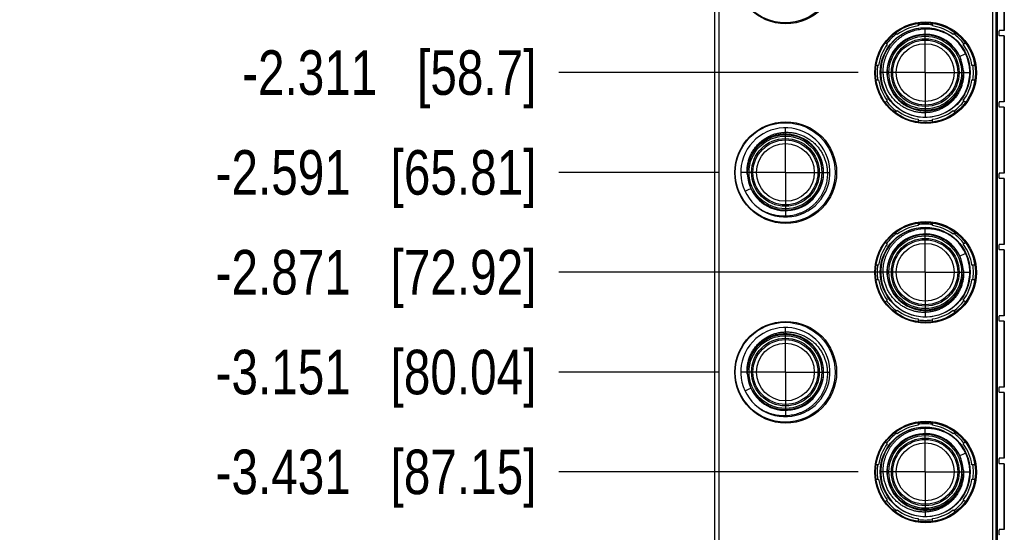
# Model space of a CAD drawing. Header units: inches. Extents: x 0.2 to 16.8, y 0.2 to 10.8.
# Tile 3 of 36: x 2.6 to 5.4, y 4.5 to 5.9. Entities that reach past the tile are written whole.
import ezdxf

# ---------------------------------------------------------------- set-up
doc = ezdxf.new("R2010")
doc.units = ezdxf.units.IN
doc.header["$LTSCALE"] = 0.935
doc.header["$MEASUREMENT"] = 0
doc.linetypes.add('CENTER', pattern=[0.6, 0.375, -0.075, 0.075, -0.075])
doc.layers.get('0').update_dxf_attribs({"linetype": 'CONTINUOUS'})
doc.layers.add('02___PRT_ALL_AXES', color=7, linetype='CONTINUOUS')
doc.layers.add('DIMENSIONS', color=7, linetype='CONTINUOUS')
doc.styles.get("Standard").update_dxf_attribs({"font": 'txt', "width": 0.8})
doc.dimstyles.new('DIMSTYLE_1', dxfattribs={"dimtxt": 0.125, "dimasz": 0.18, "dimexe": 0.18, "dimexo": 0.0625, "dimgap": 0.09, "dimtad": 0, "dimtih": 1, "dimtoh": 1, "dimdec": 3, "dimzin": 4, "dimdsep": 46, "dimtxsty": 'STANDARD', "dimblk": '_FILLED', "dimblk1": '_FILLED', "dimblk2": '_FILLED', "dimcen": 0.09, "dimadec": 0, "dimazin": 0, "dimtp": 0.01, "dimtm": 0.01, "dimtfac": 1, "dimtdec": 3, "dimtofl": 0, "dimtmove": 0, "dimatfit": 3, "dimldrblk": '_FILLED', "dimfxl": 1, "dimtolj": 1, "dimtzin": 4, "dimarcsym": 0})

# ---------------------------------------------------------------- blocks, each defined once
blk = doc.blocks.new('*D6')
at = {"layer": 'DIMENSIONS', "color": 2, "linetype": 'CONTINUOUS'}
blk.add_line((4.9734, 5.7719), (4.1336, 5.7719), dxfattribs=at)
at = {"layer": 'DIMENSIONS', "color": 2, "linetype": 'CONTINUOUS', "insert": (4.0711, 5.8344), "char_height": 0.125, "width": 1.325, "attachment_point": 3, "line_spacing_factor": 0.9}
blk.add_mtext('-2.311{\\Ftxt.shx;\\W1.000000;\\H0.125000; }[58.7]', dxfattribs=at)
blk = doc.blocks.new('_FILLED')
at = {"color": 0, "linetype": 'BYBLOCK'}
blk.add_solid([(0, 0), (-1, 0.174), (-1, -0.174)], dxfattribs=at)
blk = doc.blocks.new('*D7')
at = {"layer": 'DIMENSIONS', "color": 2, "linetype": 'CONTINUOUS'}
blk.add_line((4.5814, 5.4919), (4.1336, 5.4919), dxfattribs=at)
at = {"layer": 'DIMENSIONS', "color": 2, "linetype": 'CONTINUOUS', "insert": (4.0711, 5.5544), "char_height": 0.125, "width": 1.425, "attachment_point": 3, "line_spacing_factor": 0.9}
blk.add_mtext('-2.591{\\Ftxt.shx;\\W1.000000;\\H0.125000; }[65.81]', dxfattribs=at)
blk = doc.blocks.new('*D8')
at = {"layer": 'DIMENSIONS', "color": 2, "linetype": 'CONTINUOUS'}
blk.add_line((5.0985, 5.2119), (4.1336, 5.2119), dxfattribs=at)
at = {"layer": 'DIMENSIONS', "color": 2, "linetype": 'CONTINUOUS', "insert": (4.0711, 5.2744), "char_height": 0.125, "width": 1.425, "attachment_point": 3, "line_spacing_factor": 0.9}
blk.add_mtext('-2.871{\\Ftxt.shx;\\W1.000000;\\H0.125000; }[72.92]', dxfattribs=at)
blk = doc.blocks.new('*D9')
at = {"layer": 'DIMENSIONS', "color": 2, "linetype": 'CONTINUOUS'}
blk.add_line((4.9734, 5.2119), (4.1336, 5.2119), dxfattribs=at)
at = {"layer": 'DIMENSIONS', "color": 2, "linetype": 'CONTINUOUS', "insert": (4.0711, 5.2744), "char_height": 0.125, "width": 1.425, "attachment_point": 3, "line_spacing_factor": 0.9}
blk.add_mtext('-2.871{\\Ftxt.shx;\\W1.000000;\\H0.125000; }[72.92]', dxfattribs=at)
blk = doc.blocks.new('*D10')
at = {"layer": 'DIMENSIONS', "color": 2, "linetype": 'CONTINUOUS'}
blk.add_line((4.5814, 4.9319), (4.1336, 4.9319), dxfattribs=at)
at = {"layer": 'DIMENSIONS', "color": 2, "linetype": 'CONTINUOUS', "insert": (4.0711, 4.9944), "char_height": 0.125, "width": 1.425, "attachment_point": 3, "line_spacing_factor": 0.9}
blk.add_mtext('-3.151{\\Ftxt.shx;\\W1.000000;\\H0.125000; }[80.04]', dxfattribs=at)
blk = doc.blocks.new('*D11')
at = {"layer": 'DIMENSIONS', "color": 2, "linetype": 'CONTINUOUS'}
blk.add_line((4.9734, 4.6519), (4.1336, 4.6519), dxfattribs=at)
at = {"layer": 'DIMENSIONS', "color": 2, "linetype": 'CONTINUOUS', "insert": (4.0711, 4.7144), "char_height": 0.125, "width": 1.425, "attachment_point": 3, "line_spacing_factor": 0.9}
blk.add_mtext('-3.431{\\Ftxt.shx;\\W1.000000;\\H0.125000; }[87.15]', dxfattribs=at)
blk = doc.blocks.new('*D12')
at = {"layer": 'DIMENSIONS', "color": 2, "linetype": 'CONTINUOUS'}
blk.add_line((4.5854, 4.1639), (4.1336, 4.1639), dxfattribs=at)
at = {"layer": 'DIMENSIONS', "color": 2, "linetype": 'CONTINUOUS', "insert": (4.0711, 4.2264), "char_height": 0.125, "width": 1.725, "attachment_point": 3, "line_spacing_factor": 0.9}
blk.add_mtext('2X -3.919{\\Ftxt.shx;\\W1.000000;\\H0.125000; }[99.54]', dxfattribs=at)
blk = doc.blocks.new('*D13')
at = {"layer": 'DIMENSIONS', "color": 2, "linetype": 'CONTINUOUS'}
blk.add_line((4.6775, 3.2604), (4.1336, 3.2604), dxfattribs=at)
at = {"layer": 'DIMENSIONS', "color": 2, "linetype": 'CONTINUOUS', "insert": (4.0711, 3.3229), "char_height": 0.125, "width": 1.525, "attachment_point": 3, "line_spacing_factor": 0.9}
blk.add_mtext('-4.823{\\Ftxt.shx;\\W1.000000;\\H0.125000; }[122.49]', dxfattribs=at)

msp = doc.modelspace()

# ---------------------------------------------------------------- linework, layer by layer
at = {"color": 7, "linetype": 'CONTINUOUS'}
for p, q in [((4.5711, 3.1379), (4.5711, 8.2049)), ((5.3591, 8.2049), (5.3591, 3.1379)), ((4.5821, 8.1749), (4.5821, 3.1679)), ((5.3501, 3.1679), (5.3501, 8.1749)), ((5.3827, 6.0749), (5.3827, 5.8899)), ((5.141, 5.9098), (5.141, 5.9028)), ((5.181, 5.9028), (5.181, 5.9099)), ((5.0825, 5.8786), (5.0777, 5.8834)), ((5.2447, 5.8839), (5.2395, 5.8786)), ((5.3827, 5.8899), (5.3686, 5.8899)), ((5.0494, 5.8551), (5.0542, 5.8503)), ((5.2677, 5.8503), (5.2731, 5.8557)), ((5.3827, 5.8749), (5.3686, 5.8749)), ((5.3827, 5.8749), (5.3827, 5.6899)), ((5.03, 5.7919), (5.023, 5.7919)), ((5.2999, 5.7919), (5.292, 5.7919)), ((5.0229, 5.7519), (5.03, 5.7519)), ((5.292, 5.7519), (5.3, 5.7519)), ((5.0542, 5.6934), (5.049, 5.6881)), ((5.2736, 5.6876), (5.2677, 5.6934)), ((5.3827, 5.6899), (5.3686, 5.6899)), ((5.0771, 5.6597), (5.0825, 5.6651)), ((5.2395, 5.6651), (5.2453, 5.6593)), ((5.3827, 5.6749), (5.3686, 5.6749)), ((5.3827, 5.6749), (5.3827, 5.4899)), ((5.141, 5.6409), (5.141, 5.6329)), ((5.181, 5.6328), (5.181, 5.6409)), ((5.3827, 5.4899), (5.3686, 5.4899)), ((5.3827, 5.4749), (5.3686, 5.4749)), ((5.3827, 5.4749), (5.3827, 5.2899)), ((5.141, 5.3498), (5.141, 5.3428)), ((5.181, 5.3428), (5.181, 5.3499)), ((5.0825, 5.3186), (5.0777, 5.3234)), ((5.2447, 5.3239), (5.2395, 5.3186)), ((5.0494, 5.2951), (5.0542, 5.2903)), ((5.2677, 5.2903), (5.2731, 5.2957)), ((5.3827, 5.2899), (5.3686, 5.2899)), ((5.3827, 5.2749), (5.3686, 5.2749)), ((5.3827, 5.2749), (5.3827, 5.0899)), ((5.03, 5.2319), (5.023, 5.2319)), ((5.2999, 5.2319), (5.292, 5.2319)), ((5.0229, 5.1919), (5.03, 5.1919)), ((5.292, 5.1919), (5.3, 5.1919)), ((5.0542, 5.1334), (5.049, 5.1281)), ((5.2736, 5.1276), (5.2677, 5.1334)), ((5.0771, 5.0997), (5.0825, 5.1051)), ((5.141, 5.0809), (5.141, 5.0729)), ((5.181, 5.0728), (5.181, 5.0809)), ((5.2395, 5.1051), (5.2453, 5.0993)), ((5.3827, 5.0899), (5.3686, 5.0899)), ((5.3827, 5.0749), (5.3686, 5.0749)), ((5.3827, 5.0749), (5.3827, 4.8899)), ((5.3827, 4.8899), (5.3686, 4.8899)), ((5.3827, 4.8749), (5.3686, 4.8749)), ((5.3827, 4.8749), (5.3827, 4.6899)), ((5.141, 4.7898), (5.141, 4.7828)), ((5.181, 4.7828), (5.181, 4.7899)), ((5.0825, 4.7586), (5.0777, 4.7634)), ((5.2447, 4.7639), (5.2395, 4.7586)), ((5.0494, 4.7351), (5.0542, 4.7303)), ((5.2677, 4.7303), (5.2731, 4.7357)), ((5.03, 4.6719), (5.023, 4.6719)), ((5.2999, 4.6719), (5.292, 4.6719)), ((5.3827, 4.6899), (5.3686, 4.6899)), ((5.3827, 4.6749), (5.3686, 4.6749)), ((5.3827, 4.6749), (5.3827, 4.4899)), ((5.0229, 4.6319), (5.03, 4.6319)), ((5.292, 4.6319), (5.3, 4.6319)), ((5.0542, 4.5734), (5.049, 4.5681)), ((5.2736, 4.5676), (5.2677, 4.5734)), ((5.0771, 4.5397), (5.0825, 4.5451)), ((5.2395, 4.5451), (5.2453, 4.5393)), ((5.141, 4.5209), (5.141, 4.5129)), ((5.181, 4.5128), (5.181, 4.5209)), ((5.3827, 4.4899), (5.3686, 4.4899))]:
    msp.add_line(p, q, dxfattribs=at)
at = {"color": 9, "linetype": 'CONTINUOUS'}
for p, q in [((5.3625, 7.6729), (5.3625, 3.6749)), ((5.3815, 6.0749), (5.3815, 5.8899)), ((5.3815, 5.8749), (5.3815, 5.6899)), ((5.3815, 5.6749), (5.3815, 5.4899)), ((5.3815, 5.4749), (5.3815, 5.2899)), ((5.3815, 5.2749), (5.3815, 5.0899)), ((5.3815, 5.0749), (5.3815, 4.8899)), ((5.3815, 4.8749), (5.3815, 4.6899)), ((5.3815, 4.6749), (5.3815, 4.4899))]:
    msp.add_line(p, q, dxfattribs=at)
at = {"color": 7, "linetype": 'CONTINUOUS'}
for centre, radius in [((4.7701, 6.0514), 0.1425), ((4.7686, 6.0514), 0.14), ((5.1621, 5.7714), 0.1425), ((5.1615, 5.7714), 0.14), ((5.161, 5.7719), 0.106), ((5.161, 5.7719), 0.091), ((5.161, 5.7719), 0.081), ((4.7701, 5.4914), 0.1425), ((4.7686, 5.4914), 0.14), ((4.769, 5.4919), 0.106), ((4.769, 5.4919), 0.091), ((4.769, 5.4919), 0.081), ((5.1621, 5.2114), 0.1425), ((5.1615, 5.2114), 0.14), ((5.161, 5.2119), 0.106), ((5.161, 5.2119), 0.091), ((5.161, 5.2119), 0.081), ((4.7701, 4.9314), 0.1425), ((4.7686, 4.9314), 0.14), ((4.769, 4.9319), 0.106), ((4.769, 4.9319), 0.091), ((4.769, 4.9319), 0.081), ((5.1621, 4.6514), 0.1425), ((5.1615, 4.6514), 0.14), ((5.161, 4.6519), 0.106), ((5.161, 4.6519), 0.091), ((5.161, 4.6519), 0.081)]:
    msp.add_circle(centre, radius, dxfattribs=at)
at = {"color": 9, "linetype": 'CONTINUOUS'}
for centre, radius in [((5.161, 5.7719), 0.126), ((5.161, 5.7719), 0.102), ((5.161, 5.7719), 0.095), ((4.769, 5.4919), 0.102), ((4.769, 5.4919), 0.095), ((5.161, 5.2119), 0.126), ((5.161, 5.2119), 0.102), ((5.161, 5.2119), 0.095), ((4.769, 4.9319), 0.102), ((4.769, 4.9319), 0.095), ((5.161, 4.6519), 0.126), ((5.161, 4.6519), 0.102), ((5.161, 4.6519), 0.095)]:
    msp.add_circle(centre, radius, dxfattribs=at)
at = {"color": 7, "linetype": 'CONTINUOUS'}
for centre, radius, start, end in [((5.161, 5.7719), 0.125, 53.4402, 52.7121), ((5.161, 5.7719), 0.135, 126.4804, 143.5196), ((5.161, 5.7719), 0.1325, 98.6816, 126.3184), ((5.161, 5.7719), 0.135, 81.4804, 98.5196), ((5.161, 5.7719), 0.1325, 53.6816, 81.3184), ((5.161, 5.7719), 0.135, 36.4804, 53.5196), ((5.161, 5.7719), 0.1073, 25.1309, 2.6974), ((5.161, 5.7719), 0.1325, 143.6816, 171.3184), ((6.082, 3.9346), 2.0552, 113.1404, 113.6346), ((5.161, 5.7719), 0.1325, 8.6816, 36.3184), ((5.1592, 5.7782), 0.1064, 10.3871, 21.646), ((5.1623, 5.7654), 0.1064, 6.1823, 17.4412), ((5.161, 5.7719), 0.135, 171.4804, 188.5196), ((5.161, 5.7719), 0.135, 351.4804, 8.5196), ((5.161, 5.7719), 0.1325, 188.6816, 216.3184), ((5.161, 5.7719), 0.1325, 323.6816, 351.3184), ((5.161, 5.7719), 0.135, 216.4804, 233.5196), ((5.161, 5.7719), 0.135, 306.4804, 323.5196), ((5.161, 5.7719), 0.1325, 233.6816, 261.3184), ((5.161, 5.7719), 0.1325, 278.6816, 306.3184), ((5.161, 5.7719), 0.135, 261.4804, 278.5196), ((4.769, 5.4919), 0.125, 233.4402, 232.7121), ((4.769, 5.4919), 0.1073, 205.1309, 182.6974), ((4.7677, 5.4983), 0.1064, 186.1823, 197.4412), ((4.7708, 5.4856), 0.1064, 190.3871, 201.646), ((3.848, 7.3291), 2.0552, 293.1404, 293.6346), ((5.161, 5.2119), 0.125, 53.4402, 52.7121), ((5.161, 5.2119), 0.1325, 98.6816, 126.3184), ((5.161, 5.2119), 0.135, 81.4804, 98.5196), ((5.161, 5.2119), 0.1325, 53.6816, 81.3184), ((5.161, 5.2119), 0.135, 126.4804, 143.5196), ((5.161, 5.2119), 0.1073, 25.1309, 2.6974), ((5.161, 5.2119), 0.135, 36.4804, 53.5196), ((5.161, 5.2119), 0.1325, 143.6816, 171.3184), ((5.161, 5.2119), 0.1325, 8.6816, 36.3184), ((6.082, 3.3746), 2.0552, 113.1404, 113.6346), ((5.1592, 5.2182), 0.1064, 10.3871, 21.646), ((5.161, 5.2119), 0.135, 171.4804, 188.5196), ((5.1623, 5.2054), 0.1064, 6.1823, 17.4412), ((5.161, 5.2119), 0.135, 351.4804, 8.5196), ((5.161, 5.2119), 0.1325, 188.6816, 216.3184), ((5.161, 5.2119), 0.1325, 323.6816, 351.3184), ((5.161, 5.2119), 0.135, 216.4804, 233.5196), ((5.161, 5.2119), 0.135, 306.4804, 323.5196), ((5.161, 5.2119), 0.1325, 233.6816, 261.3184), ((5.161, 5.2119), 0.1325, 278.6816, 306.3184), ((4.769, 4.9319), 0.125, 233.4402, 232.7121), ((5.161, 5.2119), 0.135, 261.4804, 278.5196), ((4.769, 4.9319), 0.1073, 205.1309, 182.6974), ((4.7677, 4.9383), 0.1064, 186.1823, 197.4412), ((3.848, 6.7691), 2.0552, 293.1404, 293.6346), ((4.7708, 4.9256), 0.1064, 190.3871, 201.646), ((5.161, 4.6519), 0.125, 53.4402, 52.7121), ((5.161, 4.6519), 0.1325, 98.6816, 126.3184), ((5.161, 4.6519), 0.135, 81.4804, 98.5196), ((5.161, 4.6519), 0.1325, 53.6816, 81.3184), ((5.161, 4.6519), 0.135, 126.4804, 143.5196), ((5.161, 4.6519), 0.1073, 25.1309, 2.6974), ((5.161, 4.6519), 0.135, 36.4804, 53.5196), ((5.161, 4.6519), 0.1325, 143.6816, 171.3184), ((5.161, 4.6519), 0.1325, 8.6816, 36.3184), ((6.082, 2.8146), 2.0552, 113.1404, 113.6346), ((5.1592, 4.6582), 0.1064, 10.3871, 21.646), ((5.161, 4.6519), 0.135, 171.4804, 188.5196), ((5.1623, 4.6454), 0.1064, 6.1823, 17.4412), ((5.161, 4.6519), 0.135, 351.4804, 8.5196), ((5.161, 4.6519), 0.1325, 188.6816, 216.3184), ((5.161, 4.6519), 0.1325, 323.6816, 351.3184), ((5.161, 4.6519), 0.135, 216.4804, 233.5196), ((5.161, 4.6519), 0.135, 306.4804, 323.5196), ((5.161, 4.6519), 0.1325, 233.6816, 261.3184), ((5.161, 4.6519), 0.1325, 278.6816, 306.3184), ((5.161, 4.6519), 0.135, 261.4804, 278.5196)]:
    msp.add_arc(centre, radius, start, end, dxfattribs=at)
for points, knots in [([(5.0433, 5.7709), (5.0432, 5.7738), (5.0432, 5.7794), (5.0438, 5.7878), (5.045, 5.7962), (5.0468, 5.8045), (5.0492, 5.8126), (5.0522, 5.8205), (5.0557, 5.8282), (5.0597, 5.8356), (5.0643, 5.8428), (5.0694, 5.8496), (5.0749, 5.856), (5.0809, 5.862), (5.0872, 5.8675), (5.0929, 5.8718), (5.0975, 5.875), (5.1023, 5.878), (5.1084, 5.8814), (5.1161, 5.885), (5.124, 5.8881), (5.1321, 5.8906), (5.1403, 5.8925), (5.1487, 5.8939), (5.1571, 5.8947), (5.1656, 5.8949), (5.174, 5.8945), (5.1824, 5.8935), (5.1907, 5.892), (5.1989, 5.8899), (5.207, 5.8872), (5.2148, 5.884), (5.2224, 5.8803), (5.2297, 5.8761), (5.2344, 5.873), (5.2367, 5.8713)], [0, 0, 0, 0, 0.031249, 0.062499, 0.093748, 0.124997, 0.156247, 0.187496, 0.218746, 0.249996, 0.281245, 0.312495, 0.343744, 0.374994, 0.406244, 0.437494, 0.453121, 0.468748, 0.499998, 0.531248, 0.562498, 0.593748, 0.624998, 0.656248, 0.687498, 0.718748, 0.749998, 0.781248, 0.812498, 0.843749, 0.874999, 0.906249, 0.937499, 0.968751, 1, 1, 1, 1]), ([(5.3686, 5.8899), (5.3686, 5.8899), (5.3685, 5.8898), (5.3685, 5.8898), (5.3684, 5.8898), (5.3683, 5.8897), (5.3683, 5.8896), (5.3682, 5.8895), (5.3681, 5.8894), (5.3681, 5.8892), (5.368, 5.889), (5.3679, 5.8886), (5.3678, 5.8881), (5.3677, 5.8876), (5.3676, 5.8871), (5.3675, 5.8865), (5.3674, 5.8859), (5.3674, 5.885), (5.3673, 5.8838), (5.3673, 5.8824), (5.3673, 5.8809), (5.3674, 5.8797), (5.3674, 5.8788), (5.3675, 5.8782), (5.3676, 5.8776), (5.3677, 5.8771), (5.3678, 5.8766), (5.3679, 5.8761), (5.368, 5.8758), (5.3681, 5.8755), (5.3681, 5.8753), (5.3682, 5.8752), (5.3683, 5.8751), (5.3683, 5.875), (5.3684, 5.8749), (5.3685, 5.8749), (5.3685, 5.8749), (5.3686, 5.8749), (5.3686, 5.8749)], [0, 0, 0, 0, 0.004135, 0.008575, 0.013565, 0.019273, 0.02581, 0.03324, 0.041602, 0.050916, 0.072405, 0.09766, 0.126526, 0.158788, 0.194178, 0.232388, 0.273076, 0.315872, 0.406189, 0.5, 0.593811, 0.684128, 0.726924, 0.767612, 0.805822, 0.841212, 0.873474, 0.90234, 0.927595, 0.949084, 0.958398, 0.96676, 0.97419, 0.980727, 0.986435, 0.991425, 0.995865, 1, 1, 1, 1]), ([(5.2682, 5.7769), (5.2683, 5.775), (5.2685, 5.7713), (5.2685, 5.7657), (5.2682, 5.7601), (5.2674, 5.7527), (5.2657, 5.7435), (5.2631, 5.7346), (5.2604, 5.7276), (5.2582, 5.7225), (5.2557, 5.7175), (5.252, 5.711), (5.2468, 5.7033), (5.2396, 5.6947), (5.2316, 5.6868), (5.2228, 5.6799), (5.2134, 5.6738), (5.2034, 5.6687), (5.193, 5.6647), (5.1822, 5.6617), (5.1711, 5.6598), (5.1599, 5.6591), (5.1487, 5.6594), (5.1376, 5.6608), (5.1267, 5.6634), (5.1161, 5.667), (5.1059, 5.6716), (5.0962, 5.6772), (5.0886, 5.6826), (5.0829, 5.6874), (5.0788, 5.6911), (5.0748, 5.6951), (5.0711, 5.6993), (5.0675, 5.7036), (5.0642, 5.7081), (5.0611, 5.7128), (5.0583, 5.7176), (5.0556, 5.7225), (5.0524, 5.7293), (5.0491, 5.738), (5.0465, 5.747), (5.045, 5.7543), (5.0442, 5.7598), (5.0436, 5.7653), (5.0434, 5.7691), (5.0433, 5.7709)], [0, 0, 0, 0, 0.015626, 0.031256, 0.046884, 0.062511, 0.093757, 0.125002, 0.14063, 0.156258, 0.171886, 0.187514, 0.21876, 0.250006, 0.281252, 0.312498, 0.343744, 0.374991, 0.406237, 0.437484, 0.46873, 0.499977, 0.531224, 0.562471, 0.593718, 0.624965, 0.656212, 0.687459, 0.718707, 0.734335, 0.749963, 0.765592, 0.78122, 0.796848, 0.812477, 0.828105, 0.843734, 0.859362, 0.87499, 0.906238, 0.937486, 0.953115, 0.968743, 0.984372, 1, 1, 1, 1]), ([(5.3686, 5.6899), (5.3686, 5.6899), (5.3685, 5.6898), (5.3685, 5.6898), (5.3684, 5.6898), (5.3683, 5.6897), (5.3683, 5.6896), (5.3682, 5.6895), (5.3681, 5.6894), (5.3681, 5.6892), (5.368, 5.689), (5.3679, 5.6886), (5.3678, 5.6881), (5.3677, 5.6876), (5.3676, 5.6871), (5.3675, 5.6865), (5.3674, 5.6859), (5.3674, 5.685), (5.3673, 5.6838), (5.3673, 5.6824), (5.3673, 5.6809), (5.3674, 5.6797), (5.3674, 5.6788), (5.3675, 5.6782), (5.3676, 5.6776), (5.3677, 5.6771), (5.3678, 5.6766), (5.3679, 5.6761), (5.368, 5.6758), (5.3681, 5.6755), (5.3681, 5.6753), (5.3682, 5.6752), (5.3683, 5.6751), (5.3683, 5.675), (5.3684, 5.6749), (5.3685, 5.6749), (5.3685, 5.6749), (5.3686, 5.6749), (5.3686, 5.6749)], [0, 0, 0, 0, 0.004135, 0.008575, 0.013565, 0.019273, 0.02581, 0.03324, 0.041602, 0.050916, 0.072405, 0.09766, 0.126526, 0.158788, 0.194178, 0.232388, 0.273076, 0.315872, 0.406189, 0.5, 0.593811, 0.684128, 0.726924, 0.767612, 0.805822, 0.841212, 0.873474, 0.90234, 0.927595, 0.949084, 0.958398, 0.96676, 0.97419, 0.980727, 0.986435, 0.991425, 0.995865, 1, 1, 1, 1]), ([(4.6618, 5.4868), (4.6617, 5.4887), (4.6615, 5.4924), (4.6615, 5.498), (4.6618, 5.5036), (4.6626, 5.511), (4.6643, 5.5202), (4.6669, 5.5291), (4.6696, 5.5361), (4.6718, 5.5412), (4.6743, 5.5462), (4.678, 5.5527), (4.6832, 5.5604), (4.6904, 5.569), (4.6984, 5.5769), (4.7072, 5.5838), (4.7166, 5.5899), (4.7266, 5.595), (4.737, 5.599), (4.7478, 5.602), (4.7589, 5.6039), (4.7701, 5.6046), (4.7813, 5.6043), (4.7924, 5.6029), (4.8033, 5.6003), (4.8139, 5.5967), (4.8241, 5.5921), (4.8338, 5.5865), (4.8414, 5.5811), (4.8471, 5.5764), (4.8512, 5.5726), (4.8552, 5.5686), (4.8589, 5.5644), (4.8625, 5.5601), (4.8658, 5.5556), (4.8689, 5.5509), (4.8717, 5.5461), (4.8744, 5.5412), (4.8776, 5.5344), (4.8809, 5.5257), (4.8835, 5.5168), (4.885, 5.5095), (4.8858, 5.5039), (4.8864, 5.4984), (4.8866, 5.4946), (4.8867, 5.4928)], [0, 0, 0, 0, 0.015626, 0.031256, 0.046884, 0.062511, 0.093757, 0.125002, 0.14063, 0.156258, 0.171886, 0.187514, 0.21876, 0.250006, 0.281252, 0.312498, 0.343744, 0.374991, 0.406237, 0.437484, 0.46873, 0.499977, 0.531224, 0.562471, 0.593718, 0.624965, 0.656212, 0.687459, 0.718707, 0.734335, 0.749963, 0.765592, 0.78122, 0.796848, 0.812477, 0.828105, 0.843734, 0.859362, 0.87499, 0.906238, 0.937486, 0.953115, 0.968743, 0.984372, 1, 1, 1, 1]), ([(4.8867, 5.4928), (4.8868, 5.49), (4.8868, 5.4843), (4.8862, 5.4759), (4.885, 5.4675), (4.8832, 5.4592), (4.8808, 5.4511), (4.8778, 5.4432), (4.8743, 5.4355), (4.8703, 5.4281), (4.8657, 5.4209), (4.8606, 5.4142), (4.8551, 5.4077), (4.8491, 5.4017), (4.8428, 5.3962), (4.8372, 5.3919), (4.8325, 5.3887), (4.8277, 5.3857), (4.8216, 5.3823), (4.8139, 5.3787), (4.806, 5.3756), (4.7979, 5.3731), (4.7897, 5.3712), (4.7813, 5.3698), (4.7729, 5.3691), (4.7644, 5.3689), (4.756, 5.3692), (4.7476, 5.3702), (4.7393, 5.3717), (4.7311, 5.3738), (4.723, 5.3765), (4.7152, 5.3797), (4.7076, 5.3834), (4.7003, 5.3876), (4.6956, 5.3908), (4.6933, 5.3924)], [0, 0, 0, 0, 0.031249, 0.062499, 0.093748, 0.124997, 0.156247, 0.187496, 0.218746, 0.249996, 0.281245, 0.312495, 0.343744, 0.374994, 0.406244, 0.437494, 0.453121, 0.468748, 0.499998, 0.531248, 0.562498, 0.593748, 0.624998, 0.656248, 0.687498, 0.718748, 0.749998, 0.781248, 0.812498, 0.843749, 0.874999, 0.906249, 0.937499, 0.968751, 1, 1, 1, 1]), ([(5.3686, 5.4899), (5.3686, 5.4899), (5.3685, 5.4898), (5.3685, 5.4898), (5.3684, 5.4898), (5.3683, 5.4897), (5.3683, 5.4896), (5.3682, 5.4895), (5.3681, 5.4894), (5.3681, 5.4892), (5.368, 5.489), (5.3679, 5.4886), (5.3678, 5.4881), (5.3677, 5.4876), (5.3676, 5.4871), (5.3675, 5.4865), (5.3674, 5.4859), (5.3674, 5.485), (5.3673, 5.4838), (5.3673, 5.4824), (5.3673, 5.4809), (5.3674, 5.4797), (5.3674, 5.4788), (5.3675, 5.4782), (5.3676, 5.4776), (5.3677, 5.4771), (5.3678, 5.4766), (5.3679, 5.4761), (5.368, 5.4758), (5.3681, 5.4755), (5.3681, 5.4753), (5.3682, 5.4752), (5.3683, 5.4751), (5.3683, 5.475), (5.3684, 5.4749), (5.3685, 5.4749), (5.3685, 5.4749), (5.3686, 5.4749), (5.3686, 5.4749)], [0, 0, 0, 0, 0.004135, 0.008575, 0.013565, 0.019273, 0.02581, 0.03324, 0.041602, 0.050916, 0.072405, 0.09766, 0.126526, 0.158788, 0.194178, 0.232388, 0.273076, 0.315872, 0.406189, 0.5, 0.593811, 0.684128, 0.726924, 0.767612, 0.805822, 0.841212, 0.873474, 0.90234, 0.927595, 0.949084, 0.958398, 0.96676, 0.97419, 0.980727, 0.986435, 0.991425, 0.995865, 1, 1, 1, 1]), ([(5.0433, 5.2109), (5.0432, 5.2138), (5.0432, 5.2194), (5.0438, 5.2278), (5.045, 5.2362), (5.0468, 5.2445), (5.0492, 5.2526), (5.0522, 5.2605), (5.0557, 5.2682), (5.0597, 5.2756), (5.0643, 5.2828), (5.0694, 5.2896), (5.0749, 5.296), (5.0809, 5.302), (5.0872, 5.3075), (5.0929, 5.3118), (5.0975, 5.315), (5.1023, 5.318), (5.1084, 5.3214), (5.1161, 5.325), (5.124, 5.3281), (5.1321, 5.3306), (5.1403, 5.3325), (5.1487, 5.3339), (5.1571, 5.3347), (5.1656, 5.3349), (5.174, 5.3345), (5.1824, 5.3335), (5.1907, 5.332), (5.1989, 5.3299), (5.207, 5.3272), (5.2148, 5.324), (5.2224, 5.3203), (5.2297, 5.3161), (5.2344, 5.313), (5.2367, 5.3113)], [0, 0, 0, 0, 0.031249, 0.062499, 0.093748, 0.124997, 0.156247, 0.187496, 0.218746, 0.249996, 0.281245, 0.312495, 0.343744, 0.374994, 0.406244, 0.437494, 0.453121, 0.468748, 0.499998, 0.531248, 0.562498, 0.593748, 0.624998, 0.656248, 0.687498, 0.718748, 0.749998, 0.781248, 0.812498, 0.843749, 0.874999, 0.906249, 0.937499, 0.968751, 1, 1, 1, 1]), ([(5.3686, 5.2899), (5.3686, 5.2899), (5.3685, 5.2898), (5.3685, 5.2898), (5.3684, 5.2898), (5.3683, 5.2897), (5.3683, 5.2896), (5.3682, 5.2895), (5.3681, 5.2894), (5.3681, 5.2892), (5.368, 5.289), (5.3679, 5.2886), (5.3678, 5.2881), (5.3677, 5.2876), (5.3676, 5.2871), (5.3675, 5.2865), (5.3674, 5.2859), (5.3674, 5.285), (5.3673, 5.2838), (5.3673, 5.2824), (5.3673, 5.2809), (5.3674, 5.2797), (5.3674, 5.2788), (5.3675, 5.2782), (5.3676, 5.2776), (5.3677, 5.2771), (5.3678, 5.2766), (5.3679, 5.2761), (5.368, 5.2758), (5.3681, 5.2755), (5.3681, 5.2753), (5.3682, 5.2752), (5.3683, 5.2751), (5.3683, 5.275), (5.3684, 5.2749), (5.3685, 5.2749), (5.3685, 5.2749), (5.3686, 5.2749), (5.3686, 5.2749)], [0, 0, 0, 0, 0.004135, 0.008575, 0.013565, 0.019273, 0.02581, 0.03324, 0.041602, 0.050916, 0.072405, 0.09766, 0.126526, 0.158788, 0.194178, 0.232388, 0.273076, 0.315872, 0.406189, 0.5, 0.593811, 0.684128, 0.726924, 0.767612, 0.805822, 0.841212, 0.873474, 0.90234, 0.927595, 0.949084, 0.958398, 0.96676, 0.97419, 0.980727, 0.986435, 0.991425, 0.995865, 1, 1, 1, 1]), ([(5.2682, 5.2169), (5.2683, 5.215), (5.2685, 5.2113), (5.2685, 5.2057), (5.2682, 5.2001), (5.2674, 5.1927), (5.2657, 5.1835), (5.2631, 5.1746), (5.2604, 5.1676), (5.2582, 5.1625), (5.2557, 5.1575), (5.252, 5.151), (5.2468, 5.1433), (5.2396, 5.1347), (5.2316, 5.1268), (5.2228, 5.1199), (5.2134, 5.1138), (5.2034, 5.1087), (5.193, 5.1047), (5.1822, 5.1017), (5.1711, 5.0998), (5.1599, 5.0991), (5.1487, 5.0994), (5.1376, 5.1008), (5.1267, 5.1034), (5.1161, 5.107), (5.1059, 5.1116), (5.0962, 5.1172), (5.0886, 5.1226), (5.0829, 5.1274), (5.0788, 5.1311), (5.0748, 5.1351), (5.0711, 5.1393), (5.0675, 5.1436), (5.0642, 5.1481), (5.0611, 5.1528), (5.0583, 5.1576), (5.0556, 5.1625), (5.0524, 5.1693), (5.0491, 5.178), (5.0465, 5.187), (5.045, 5.1943), (5.0442, 5.1998), (5.0436, 5.2053), (5.0434, 5.2091), (5.0433, 5.2109)], [0, 0, 0, 0, 0.015626, 0.031256, 0.046884, 0.062511, 0.093757, 0.125002, 0.14063, 0.156258, 0.171886, 0.187514, 0.21876, 0.250006, 0.281252, 0.312498, 0.343744, 0.374991, 0.406237, 0.437484, 0.46873, 0.499977, 0.531224, 0.562471, 0.593718, 0.624965, 0.656212, 0.687459, 0.718707, 0.734335, 0.749963, 0.765592, 0.78122, 0.796848, 0.812477, 0.828105, 0.843734, 0.859362, 0.87499, 0.906238, 0.937486, 0.953115, 0.968743, 0.984372, 1, 1, 1, 1]), ([(5.3686, 5.0899), (5.3686, 5.0899), (5.3685, 5.0898), (5.3685, 5.0898), (5.3684, 5.0898), (5.3683, 5.0897), (5.3683, 5.0896), (5.3682, 5.0895), (5.3681, 5.0894), (5.3681, 5.0892), (5.368, 5.089), (5.3679, 5.0886), (5.3678, 5.0881), (5.3677, 5.0876), (5.3676, 5.0871), (5.3675, 5.0865), (5.3674, 5.0859), (5.3674, 5.085), (5.3673, 5.0838), (5.3673, 5.0824), (5.3673, 5.0809), (5.3674, 5.0797), (5.3674, 5.0788), (5.3675, 5.0782), (5.3676, 5.0776), (5.3677, 5.0771), (5.3678, 5.0766), (5.3679, 5.0761), (5.368, 5.0758), (5.3681, 5.0755), (5.3681, 5.0753), (5.3682, 5.0752), (5.3683, 5.0751), (5.3683, 5.075), (5.3684, 5.0749), (5.3685, 5.0749), (5.3685, 5.0749), (5.3686, 5.0749), (5.3686, 5.0749)], [0, 0, 0, 0, 0.004135, 0.008575, 0.013565, 0.019273, 0.02581, 0.03324, 0.041602, 0.050916, 0.072405, 0.09766, 0.126526, 0.158788, 0.194178, 0.232388, 0.273076, 0.315872, 0.406189, 0.5, 0.593811, 0.684128, 0.726924, 0.767612, 0.805822, 0.841212, 0.873474, 0.90234, 0.927595, 0.949084, 0.958398, 0.96676, 0.97419, 0.980727, 0.986435, 0.991425, 0.995865, 1, 1, 1, 1]), ([(4.6618, 4.9268), (4.6617, 4.9287), (4.6615, 4.9324), (4.6615, 4.938), (4.6618, 4.9436), (4.6626, 4.951), (4.6643, 4.9602), (4.6669, 4.9691), (4.6696, 4.9761), (4.6718, 4.9812), (4.6743, 4.9862), (4.678, 4.9927), (4.6832, 5.0004), (4.6904, 5.009), (4.6984, 5.0169), (4.7072, 5.0238), (4.7166, 5.0299), (4.7266, 5.035), (4.737, 5.039), (4.7478, 5.042), (4.7589, 5.0439), (4.7701, 5.0446), (4.7813, 5.0443), (4.7924, 5.0429), (4.8033, 5.0403), (4.8139, 5.0367), (4.8241, 5.0321), (4.8338, 5.0265), (4.8414, 5.0211), (4.8471, 5.0164), (4.8512, 5.0126), (4.8552, 5.0086), (4.8589, 5.0044), (4.8625, 5.0001), (4.8658, 4.9956), (4.8689, 4.9909), (4.8717, 4.9861), (4.8744, 4.9812), (4.8776, 4.9744), (4.8809, 4.9657), (4.8835, 4.9568), (4.885, 4.9495), (4.8858, 4.9439), (4.8864, 4.9384), (4.8866, 4.9346), (4.8867, 4.9328)], [0, 0, 0, 0, 0.015626, 0.031256, 0.046884, 0.062511, 0.093757, 0.125002, 0.14063, 0.156258, 0.171886, 0.187514, 0.21876, 0.250006, 0.281252, 0.312498, 0.343744, 0.374991, 0.406237, 0.437484, 0.46873, 0.499977, 0.531224, 0.562471, 0.593718, 0.624965, 0.656212, 0.687459, 0.718707, 0.734335, 0.749963, 0.765592, 0.78122, 0.796848, 0.812477, 0.828105, 0.843734, 0.859362, 0.87499, 0.906238, 0.937486, 0.953115, 0.968743, 0.984372, 1, 1, 1, 1]), ([(4.8867, 4.9328), (4.8868, 4.93), (4.8868, 4.9243), (4.8862, 4.9159), (4.885, 4.9075), (4.8832, 4.8992), (4.8808, 4.8911), (4.8778, 4.8832), (4.8743, 4.8755), (4.8703, 4.8681), (4.8657, 4.8609), (4.8606, 4.8542), (4.8551, 4.8477), (4.8491, 4.8417), (4.8428, 4.8362), (4.8372, 4.8319), (4.8325, 4.8287), (4.8277, 4.8257), (4.8216, 4.8223), (4.8139, 4.8187), (4.806, 4.8156), (4.7979, 4.8131), (4.7897, 4.8112), (4.7813, 4.8098), (4.7729, 4.8091), (4.7644, 4.8089), (4.756, 4.8092), (4.7476, 4.8102), (4.7393, 4.8117), (4.7311, 4.8138), (4.723, 4.8165), (4.7152, 4.8197), (4.7076, 4.8234), (4.7003, 4.8276), (4.6956, 4.8308), (4.6933, 4.8324)], [0, 0, 0, 0, 0.031249, 0.062499, 0.093748, 0.124997, 0.156247, 0.187496, 0.218746, 0.249996, 0.281245, 0.312495, 0.343744, 0.374994, 0.406244, 0.437494, 0.453121, 0.468748, 0.499998, 0.531248, 0.562498, 0.593748, 0.624998, 0.656248, 0.687498, 0.718748, 0.749998, 0.781248, 0.812498, 0.843749, 0.874999, 0.906249, 0.937499, 0.968751, 1, 1, 1, 1]), ([(5.3686, 4.8899), (5.3686, 4.8899), (5.3685, 4.8898), (5.3685, 4.8898), (5.3684, 4.8898), (5.3683, 4.8897), (5.3683, 4.8896), (5.3682, 4.8895), (5.3681, 4.8894), (5.3681, 4.8892), (5.368, 4.889), (5.3679, 4.8886), (5.3678, 4.8881), (5.3677, 4.8876), (5.3676, 4.8871), (5.3675, 4.8865), (5.3674, 4.8859), (5.3674, 4.885), (5.3673, 4.8838), (5.3673, 4.8824), (5.3673, 4.8809), (5.3674, 4.8797), (5.3674, 4.8788), (5.3675, 4.8782), (5.3676, 4.8776), (5.3677, 4.8771), (5.3678, 4.8766), (5.3679, 4.8761), (5.368, 4.8758), (5.3681, 4.8755), (5.3681, 4.8753), (5.3682, 4.8752), (5.3683, 4.8751), (5.3683, 4.875), (5.3684, 4.8749), (5.3685, 4.8749), (5.3685, 4.8749), (5.3686, 4.8749), (5.3686, 4.8749)], [0, 0, 0, 0, 0.004135, 0.008575, 0.013565, 0.019273, 0.02581, 0.03324, 0.041602, 0.050916, 0.072405, 0.09766, 0.126526, 0.158788, 0.194178, 0.232388, 0.273076, 0.315872, 0.406189, 0.5, 0.593811, 0.684128, 0.726924, 0.767612, 0.805822, 0.841212, 0.873474, 0.90234, 0.927595, 0.949084, 0.958398, 0.96676, 0.97419, 0.980727, 0.986435, 0.991425, 0.995865, 1, 1, 1, 1]), ([(5.0433, 4.6509), (5.0432, 4.6538), (5.0432, 4.6594), (5.0438, 4.6678), (5.045, 4.6762), (5.0468, 4.6845), (5.0492, 4.6926), (5.0522, 4.7005), (5.0557, 4.7082), (5.0597, 4.7156), (5.0643, 4.7228), (5.0694, 4.7296), (5.0749, 4.736), (5.0809, 4.742), (5.0872, 4.7475), (5.0929, 4.7518), (5.0975, 4.755), (5.1023, 4.758), (5.1084, 4.7614), (5.1161, 4.765), (5.124, 4.7681), (5.1321, 4.7706), (5.1403, 4.7725), (5.1487, 4.7739), (5.1571, 4.7747), (5.1656, 4.7749), (5.174, 4.7745), (5.1824, 4.7735), (5.1907, 4.772), (5.1989, 4.7699), (5.207, 4.7672), (5.2148, 4.764), (5.2224, 4.7603), (5.2297, 4.7561), (5.2344, 4.753), (5.2367, 4.7513)], [0, 0, 0, 0, 0.031249, 0.062499, 0.093748, 0.124997, 0.156247, 0.187496, 0.218746, 0.249996, 0.281245, 0.312495, 0.343744, 0.374994, 0.406244, 0.437494, 0.453121, 0.468748, 0.499998, 0.531248, 0.562498, 0.593748, 0.624998, 0.656248, 0.687498, 0.718748, 0.749998, 0.781248, 0.812498, 0.843749, 0.874999, 0.906249, 0.937499, 0.968751, 1, 1, 1, 1]), ([(5.3686, 4.6899), (5.3686, 4.6899), (5.3685, 4.6898), (5.3685, 4.6898), (5.3684, 4.6898), (5.3683, 4.6897), (5.3683, 4.6896), (5.3682, 4.6895), (5.3681, 4.6894), (5.3681, 4.6892), (5.368, 4.689), (5.3679, 4.6886), (5.3678, 4.6881), (5.3677, 4.6876), (5.3676, 4.6871), (5.3675, 4.6865), (5.3674, 4.6859), (5.3674, 4.685), (5.3673, 4.6838), (5.3673, 4.6824), (5.3673, 4.6809), (5.3674, 4.6797), (5.3674, 4.6788), (5.3675, 4.6782), (5.3676, 4.6776), (5.3677, 4.6771), (5.3678, 4.6766), (5.3679, 4.6761), (5.368, 4.6758), (5.3681, 4.6755), (5.3681, 4.6753), (5.3682, 4.6752), (5.3683, 4.6751), (5.3683, 4.675), (5.3684, 4.6749), (5.3685, 4.6749), (5.3685, 4.6749), (5.3686, 4.6749), (5.3686, 4.6749)], [0, 0, 0, 0, 0.004135, 0.008575, 0.013565, 0.019273, 0.02581, 0.03324, 0.041602, 0.050916, 0.072405, 0.09766, 0.126526, 0.158788, 0.194178, 0.232388, 0.273076, 0.315872, 0.406189, 0.5, 0.593811, 0.684128, 0.726924, 0.767612, 0.805822, 0.841212, 0.873474, 0.90234, 0.927595, 0.949084, 0.958398, 0.96676, 0.97419, 0.980727, 0.986435, 0.991425, 0.995865, 1, 1, 1, 1]), ([(5.2682, 4.6569), (5.2683, 4.655), (5.2685, 4.6513), (5.2685, 4.6457), (5.2682, 4.6401), (5.2674, 4.6327), (5.2657, 4.6235), (5.2631, 4.6146), (5.2604, 4.6076), (5.2582, 4.6025), (5.2557, 4.5975), (5.252, 4.591), (5.2468, 4.5833), (5.2396, 4.5747), (5.2316, 4.5668), (5.2228, 4.5599), (5.2134, 4.5538), (5.2034, 4.5487), (5.193, 4.5447), (5.1822, 4.5417), (5.1711, 4.5398), (5.1599, 4.5391), (5.1487, 4.5394), (5.1376, 4.5408), (5.1267, 4.5434), (5.1161, 4.547), (5.1059, 4.5516), (5.0962, 4.5572), (5.0886, 4.5626), (5.0829, 4.5674), (5.0788, 4.5711), (5.0748, 4.5751), (5.0711, 4.5793), (5.0675, 4.5836), (5.0642, 4.5881), (5.0611, 4.5928), (5.0583, 4.5976), (5.0556, 4.6025), (5.0524, 4.6093), (5.0491, 4.618), (5.0465, 4.627), (5.045, 4.6343), (5.0442, 4.6398), (5.0436, 4.6453), (5.0434, 4.6491), (5.0433, 4.6509)], [0, 0, 0, 0, 0.015626, 0.031256, 0.046884, 0.062511, 0.093757, 0.125002, 0.14063, 0.156258, 0.171886, 0.187514, 0.21876, 0.250006, 0.281252, 0.312498, 0.343744, 0.374991, 0.406237, 0.437484, 0.46873, 0.499977, 0.531224, 0.562471, 0.593718, 0.624965, 0.656212, 0.687459, 0.718707, 0.734335, 0.749963, 0.765592, 0.78122, 0.796848, 0.812477, 0.828105, 0.843734, 0.859362, 0.87499, 0.906238, 0.937486, 0.953115, 0.968743, 0.984372, 1, 1, 1, 1]), ([(5.3686, 4.4899), (5.3686, 4.4899), (5.3685, 4.4898), (5.3685, 4.4898), (5.3684, 4.4898), (5.3683, 4.4897), (5.3683, 4.4896), (5.3682, 4.4895), (5.3681, 4.4894), (5.3681, 4.4892), (5.368, 4.489), (5.3679, 4.4886), (5.3678, 4.4881), (5.3677, 4.4876), (5.3676, 4.4871), (5.3675, 4.4865), (5.3674, 4.4859), (5.3674, 4.485), (5.3673, 4.4838), (5.3673, 4.4824), (5.3673, 4.4809), (5.3674, 4.4797), (5.3674, 4.4788), (5.3675, 4.4782), (5.3676, 4.4776), (5.3677, 4.4771), (5.3678, 4.4766), (5.3679, 4.4761), (5.368, 4.4758), (5.3681, 4.4755), (5.3681, 4.4753), (5.3682, 4.4752), (5.3683, 4.4751), (5.3683, 4.475), (5.3684, 4.4749), (5.3685, 4.4749), (5.3685, 4.4749), (5.3686, 4.4749), (5.3686, 4.4749)], [0, 0, 0, 0, 0.004135, 0.008575, 0.013565, 0.019273, 0.02581, 0.03324, 0.041602, 0.050916, 0.072405, 0.09766, 0.126526, 0.158788, 0.194178, 0.232388, 0.273076, 0.315872, 0.406189, 0.5, 0.593811, 0.684128, 0.726924, 0.767612, 0.805822, 0.841212, 0.873474, 0.90234, 0.927595, 0.949084, 0.958398, 0.96676, 0.97419, 0.980727, 0.986435, 0.991425, 0.995865, 1, 1, 1, 1])]:
    msp.add_open_spline(points, degree=3, knots=knots, dxfattribs=at)
at = {"layer": '02___PRT_ALL_AXES', "color": 7, "linetype": 'CENTER'}
for p, q in [((5.161, 5.7719), (5.161, 5.897)), ((5.161, 5.7719), (5.0359, 5.7719)), ((5.161, 5.7719), (5.161, 5.6468)), ((5.161, 5.7719), (5.2861, 5.7719)), ((4.769, 5.4919), (4.769, 5.617)), ((4.769, 5.4919), (4.6439, 5.4919)), ((4.769, 5.4919), (4.769, 5.3668)), ((4.769, 5.4919), (4.8941, 5.4919)), ((5.161, 5.2119), (5.161, 5.337)), ((5.161, 5.2119), (5.0359, 5.2119)), ((5.161, 5.2119), (5.2861, 5.2119)), ((5.161, 5.2119), (5.161, 5.0868)), ((4.769, 4.9319), (4.769, 5.057)), ((4.769, 4.9319), (4.6439, 4.9319)), ((4.769, 4.9319), (4.8941, 4.9319)), ((4.769, 4.9319), (4.769, 4.8068)), ((5.161, 4.6519), (5.161, 4.777)), ((5.161, 4.6519), (5.0359, 4.6519)), ((5.161, 4.6519), (5.2861, 4.6519)), ((5.161, 4.6519), (5.161, 4.5268))]:
    msp.add_line(p, q, dxfattribs=at)

# ---------------------------------------------------------------- dimensions: what is measured, and where the dimension line sits
at = {"layer": 'DIMENSIONS', "color": 2, "linetype": 'CONTINUOUS'}
for feature_location, offset, origin, text, picture, middle in [((4.5854, 4.1639), (-0.4518, 0), (4.6479, 8.0829), '2X -<>', '*D12', (2.9586, 4.1639)), ((4.6775005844, 3.2603547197), (-0.5439, 0), (4.7400005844, 8.0828547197), '-<>', '*D13', (3.0586005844, 3.2603547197)), ((4.5814, 5.4919), (-0.4478, 0), (4.6439, 8.0829), '-<>', '*D7', (3.1086, 5.4919)), ((5.0985, 5.2119), (-0.9649, 0), (5.161, 8.0829), '-<>', '*D8', (3.1086, 5.2119)), ((4.9734, 5.2119), (-0.8398, 0), (5.0359, 8.0829), '-<>', '*D9', (3.1086, 5.2119)), ((4.5814, 4.9319), (-0.4478, 0), (4.6439, 8.0829), '-<>', '*D10', (3.1086, 4.9319)), ((4.9734, 4.6519), (-0.8398, 0), (5.0359, 8.0829), '-<>', '*D11', (3.1086, 4.6519)), ((4.9734, 5.7719), (-0.8398, 0), (5.0359, 8.0829), '-<>', '*D6', (3.1586, 5.7719))]:
    dim = msp.add_ordinate_dim(feature_location=feature_location, offset=offset, dtype=0, origin=origin, text=text, dimstyle='DIMSTYLE_1', dxfattribs=at)
    dim.commit()
    dim.dimension.update_dxf_attribs({"geometry": picture, "text_midpoint": middle})

doc.saveas('drawing.dxf')
